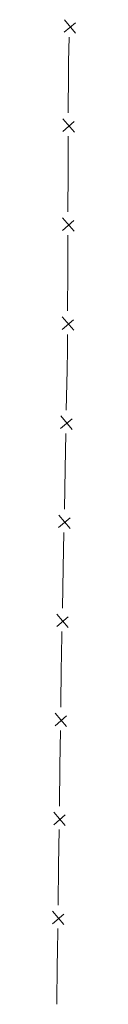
# Model space of a CAD drawing. Extents: x 297264 to 301592, y 46903 to 51888.
# Tile 9 of 16: x 299020.44 to 299026.88, y 48746.89 to 49021.51. Entities that reach past the tile are written whole.
import ezdxf

# ---------------------------------------------------------------- set-up
doc = ezdxf.new("R2010")
doc.units = 0
doc.header["$MEASUREMENT"] = 0
doc.layers.add('Level 15', color=40, linetype='Efen', lineweight=25)
doc.linetypes.add('Efen', pattern='A,0.105,-0.0325,[20,dgnlstyle-ewdotudls.shx,S=0.000293,R=0,X=0,Y=0],-0.0325,0.105', length=0.275)

msp = doc.modelspace()

# ---------------------------------------------------------------- linework, layer by layer
at = {"layer": 'Level 15', "color": 40, "linetype": 'Continuous', "lineweight": 0, "ltscale": 0.2}
for p, q in [((299026.87, 49017.74), (299023.76, 49021.51)), ((299023.66, 49018), (299026.88, 49020.68)), ((299026.57, 48990.15), (299023.37, 48993.85)), ((299023.35, 48990.33), (299026.51, 48993.1)), ((299026.47, 48962.52), (299023.27, 48966.22)), ((299023.26, 48962.7), (299026.41, 48965.46)), ((299026.37, 48934.89), (299023.17, 48938.59)), ((299023.16, 48935.07), (299026.32, 48937.83)), ((299025.92, 48907.24), (299022.78, 48910.99)), ((299022.71, 48907.47), (299025.91, 48910.18)), ((299022.16, 48879.85), (299025.36, 48882.56)), ((299025.37, 48879.61), (299022.24, 48883.36)), ((299021.62, 48852.22), (299024.82, 48854.93)), ((299024.83, 48851.99), (299021.69, 48855.74)), ((299021.19, 48824.58), (299024.37, 48827.31)), ((299024.4, 48824.37), (299021.24, 48828.1)), ((299020.81, 48796.96), (299024, 48799.69)), ((299024.02, 48796.74), (299020.86, 48800.47)), ((299020.44, 48769.33), (299023.62, 48772.06)), ((299023.65, 48769.12), (299020.48, 48772.85))]:
    msp.add_line(p, q, dxfattribs=at)
at = {"layer": 'Level 15', "color": 40, "linetype": 'Continuous', "lineweight": 0, "ltscale": 0.2, "flags": 128}
for points in [[(299024.9, 49006.77), (299024.91, 49009.8), (299025.11, 49016.64)], [(299024.86, 48995.54), (299024.9, 49006.77)], [(299024.8, 48979.13), (299024.84, 48989.01)], [(299024.76, 48967.91), (299024.8, 48979.13)], [(299024.71, 48951.5), (299024.74, 48961.38)], [(299024.67, 48940.28), (299024.71, 48951.5)], [(299024.52, 48923.88), (299024.63, 48929.41), (299024.64, 48933.75)], [(299024.3, 48912.65), (299024.52, 48923.88)], [(299023.98, 48896.25), (299024.17, 48906.12)], [(299023.76, 48885.02), (299023.98, 48896.25)], [(299023.43, 48868.62), (299023.63, 48878.5)], [(299023.21, 48857.4), (299023.43, 48868.62)], [(299022.9, 48841), (299022.94, 48843.61), (299023.08, 48850.87)], [(299022.75, 48829.77), (299022.9, 48841)], [(299022.53, 48813.37), (299022.66, 48823.25)], [(299022.37, 48802.15), (299022.53, 48813.37)], [(299022.15, 48785.74), (299022.28, 48795.62)], [(299022, 48774.52), (299022.15, 48785.74)], [(299021.78, 48758.12), (299021.81, 48761.36), (299021.91, 48767.99)], [(299021.66, 48746.89), (299021.78, 48758.12)]]:
    msp.add_lwpolyline(points, dxfattribs=at)

doc.saveas('drawing.dxf')
